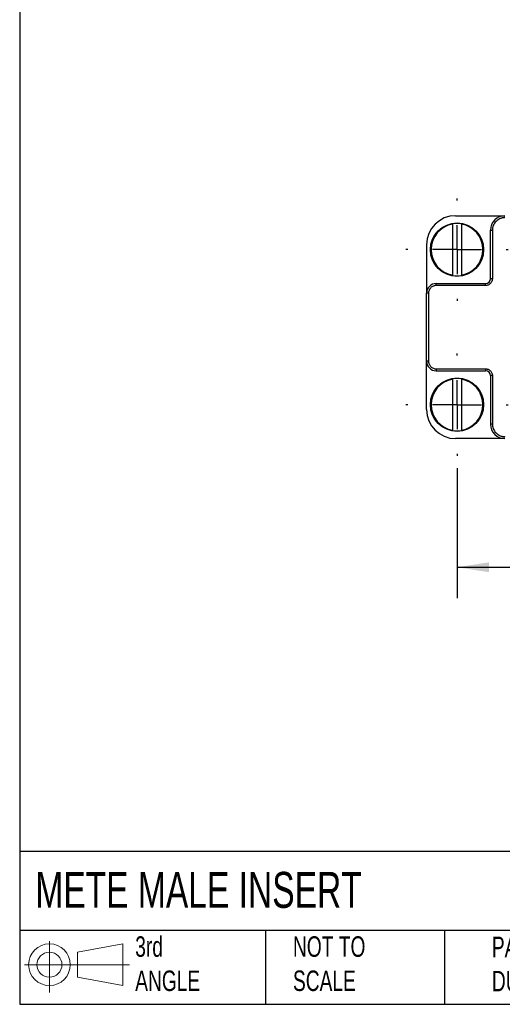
# Model space of a CAD drawing. Header units: millimetres. Extents: x 6 to 273, y 6 to 210.
# Tile 1 of 11: x 6 to 56, y 6 to 108. Entities that reach past the tile are written whole.
import ezdxf

# ---------------------------------------------------------------- set-up
doc = ezdxf.new("R2010")
doc.units = ezdxf.units.MM
doc.linetypes.add('SLD-Center', pattern=[19.05, 15.24, -1.27, 1.27, -1.27])
doc.linetypes.add('SLD-Solid', pattern=[0])
doc.layers.add('CENTER', color=40, linetype='SLD-Center')
doc.layers.add('SLD-DEFPOINTS', color=7, linetype='Continuous')
doc.layers.add('DIMENSIONS', color=140, linetype='SLD-Solid', lineweight=25)
doc.layers.add('TEXT', color=140, linetype='SLD-Solid', lineweight=25)
doc.styles.add('SLDTEXTSTYLE0', font='TXT', dxfattribs={"width": 0.7})
doc.dimstyles.new('SLDDIMSTYLE0', dxfattribs={"dimtxt": 2.158008, "dimasz": 3.302, "dimexe": 0, "dimexo": 0.0625, "dimgap": 0.539502, "dimtad": 0, "dimtih": 1, "dimtoh": 1, "dimrnd": 1e-09, "dimzin": 4, "dimdsep": 46, "dimtxsty": 'SLDTEXTSTYLE0', "dimsah": 1, "dimcen": 0.09, "dimadec": 0, "dimazin": 1, "dimtfac": 1, "dimtofl": 0, "dimtmove": 0, "dimatfit": 3, "dimfxl": 0, "dimfrac": 2, "dimtolj": 1, "dimtzin": 12, "dimarcsym": 0})

# ---------------------------------------------------------------- blocks, each defined once
blk = doc.blocks.new('Block11')
at = {"color": 7, "linetype": 'SLD-Solid', "lineweight": 18}
for p, q in [((2.59, 5.31), (2.59, 0)), ((5.48, 4.17), (10.18, 5.03)), ((5.48, 1.6), (5.48, 4.17)), ((10.18, 5.03), (10.18, 0.73)), ((0, 2.88), (10.87, 2.88)), ((5.48, 1.6), (10.18, 0.73))]:
    blk.add_line(p, q, dxfattribs=at)
for radius in [2.15, 1.29]:
    blk.add_circle((2.59, 2.88), radius, dxfattribs=at)
blk = doc.blocks.new('Block12')
at = {"layer": 'SLD-DEFPOINTS'}
blk.add_blockref('Block11', (0, 0), dxfattribs=at)
blk = doc.blocks.new('_D')
at = {"layer": 'DIMENSIONS'}
for p, q in [((51.52, 61.66), (51.52, 48.27)), ((117.52, 61.66), (117.52, 48.27)), ((51.52, 51.45), (79.38, 51.45)), ((82.3, 51.45), (81.58, 51.45)), ((81.58, 51.45), (81.58, 48.02)), ((88.71, 51.45), (89.44, 51.45)), ((89.44, 51.45), (89.44, 48.02)), ((117.52, 51.45), (91.64, 51.45)), ((81.58, 48.02), (82.3, 48.02)), ((89.44, 48.02), (88.71, 48.02))]:
    blk.add_line(p, q, dxfattribs=at)
for points in [[(51.52, 51.45), (54.82, 50.94), (54.82, 51.96)], [(117.52, 51.45), (114.22, 51.96), (114.22, 50.94)]]:
    blk.add_solid(points, dxfattribs=at)
at = {"layer": 'DIMENSIONS', "char_height": 2.117, "attachment_point": 1, "style": 'SLDTEXTSTYLE0'}
for s, insert in [('66.0', (82.3, 54.66)), ('2.60', (82.3, 50.75))]:
    blk.add_mtext(s, dxfattribs=dict(at, insert=insert))
blk = doc.blocks.new('SW_CENTERMARKSYMBOL_1')
at = {"layer": 'CENTER', "color": 0}
for p, q in [((0, 5.08), (0, 5.29)), ((0, 0), (0, 2.54)), ((0, 0), (-2.54, 0)), ((0, 0), (0, -2.54)), ((0, 0), (2.54, 0)), ((5.08, 0), (5.29, 0)), ((-5.08, 0), (-5.29, 0)), ((0, -5.08), (0, -5.29))]:
    blk.add_line(p, q, dxfattribs=at)
blk = doc.blocks.new('SW_CENTERMARKSYMBOL_2')
at = {"layer": 'CENTER', "color": 0}
for p, q in [((0, 5.08), (0, 5.29)), ((0, 0), (0, 2.54)), ((0, 0), (-2.54, 0)), ((0, 0), (0, -2.54)), ((0, 0), (2.54, 0)), ((5.08, 0), (5.29, 0)), ((-5.08, 0), (-5.29, 0)), ((0, -5.08), (0, -5.29))]:
    blk.add_line(p, q, dxfattribs=at)

msp = doc.modelspace()

# ---------------------------------------------------------------- linework, layer by layer
for p, q in [((51.37, 87.723), (56.47, 87.723)), ((51.07, 86.859), (51.07, 86.897)), ((51.07, 81.588), (51.07, 86.859)), ((51.97, 86.859), (51.97, 86.897)), ((51.97, 86.859), (51.97, 81.588)), ((54.97, 81.223), (54.97, 86.223)), ((54.97, 86.223), (55.17, 86.223)), ((55.17, 86.223), (55.17, 81.223)), ((48.37, 84.723), (48.37, 79.723)), ((51.07, 81.549), (51.07, 81.588)), ((51.97, 81.549), (51.97, 81.588)), ((49.37, 80.523), (49.37, 80.723)), ((49.37, 80.723), (54.47, 80.723)), ((54.47, 80.523), (49.37, 80.523)), ((54.47, 80.523), (54.47, 80.723)), ((55.17, 81.223), (54.97, 81.223)), ((48.37, 72.723), (48.37, 79.723)), ((48.57, 79.723), (48.37, 79.723)), ((48.57, 79.723), (48.57, 72.723)), ((48.57, 72.723), (48.37, 72.723)), ((48.37, 67.723), (48.37, 72.723)), ((49.37, 71.923), (54.47, 71.923)), ((49.37, 71.923), (49.37, 71.723)), ((49.37, 71.723), (54.47, 71.723)), ((54.47, 71.923), (54.47, 71.723)), ((54.97, 71.223), (54.97, 66.223)), ((55.17, 71.223), (54.97, 71.223)), ((55.17, 71.223), (55.17, 66.223)), ((51.07, 70.859), (51.07, 70.897)), ((51.07, 65.588), (51.07, 70.859)), ((51.97, 70.859), (51.97, 70.897)), ((51.97, 70.859), (51.97, 65.588)), ((55.17, 66.223), (54.97, 66.223)), ((51.07, 65.549), (51.07, 65.588)), ((51.97, 65.549), (51.97, 65.588)), ((56.47, 64.723), (51.37, 64.723))]:
    msp.add_line(p, q)
for centre in [(51.52, 84.223), (51.52, 68.223)]:
    msp.add_circle(centre, 2.75)
for centre, radius, start, end in [((51.37, 84.723), 3, 90, 180), ((56.47, 86.223), 1.5, 90, 180), ((51.52, 84.223), 2.673, 99.69127, 260.30873), ((51.52, 84.223), 2.712, 80.44731, 99.55269), ((51.52, 84.223), 2.673, 279.69127, 80.30873), ((51.52, 84.223), 2.712, 260.44731, 279.55269), ((49.37, 79.723), 1, 90, 180), ((54.47, 81.223), 0.5, 270, 0), ((49.37, 72.723), 1, 180, 270), ((54.47, 71.223), 0.5, 0, 90), ((51.52, 68.223), 2.673, 99.69127, 260.30873), ((51.52, 68.223), 2.712, 80.44731, 99.55269), ((51.52, 68.223), 2.673, 279.69127, 80.30873), ((51.37, 67.723), 3, 180, 270), ((56.47, 66.223), 1.5, 180, 270), ((51.52, 68.223), 2.712, 260.44731, 279.55269)]:
    msp.add_arc(centre, radius, start, end)
for points, knots in [([(56.47, 87.523), (56.437, 87.523), (56.372, 87.521), (56.275, 87.51), (56.179, 87.492), (56.084, 87.466), (55.939, 87.415), (55.751, 87.318), (55.545, 87.149), (55.376, 86.943), (55.269, 86.735), (55.208, 86.548), (55.176, 86.387), (55.172, 86.278), (55.17, 86.223)], [0, 0, 0, 0, 0.0482718, 0.0961507, 0.1439117, 0.1918317, 0.2401852, 0.3699851, 0.5000477, 0.6298477, 0.7599104, 0.8400977, 0.9196993, 1, 1, 1, 1]), ([(49.37, 80.523), (49.345, 80.523), (49.295, 80.521), (49.22, 80.511), (49.147, 80.493), (49.048, 80.459), (48.928, 80.397), (48.801, 80.293), (48.696, 80.166), (48.624, 80.024), (48.578, 79.874), (48.573, 79.774), (48.57, 79.723)], [0, 0, 0, 0, 0.060243, 0.1199994, 0.1798082, 0.2402069, 0.3699548, 0.5001294, 0.6298775, 0.7600523, 0.8799221, 1, 1, 1, 1]), ([(55.17, 81.223), (55.169, 81.194), (55.167, 81.136), (55.15, 81.049), (55.117, 80.948), (55.06, 80.836), (54.969, 80.725), (54.857, 80.634), (54.733, 80.57), (54.602, 80.53), (54.514, 80.526), (54.47, 80.523)], [0, 0, 0, 0, 0.0801585, 0.159784, 0.2401538, 0.3698801, 0.5000943, 0.6298208, 0.7600352, 0.8798987, 1, 1, 1, 1]), ([(48.57, 72.723), (48.571, 72.698), (48.572, 72.648), (48.583, 72.573), (48.601, 72.5), (48.635, 72.401), (48.697, 72.281), (48.801, 72.154), (48.928, 72.05), (49.07, 71.977), (49.219, 71.931), (49.32, 71.926), (49.37, 71.923)], [0, 0, 0, 0, 0.060243, 0.1199994, 0.1798082, 0.2402069, 0.3699548, 0.5001294, 0.6298775, 0.7600523, 0.8799221, 1, 1, 1, 1]), ([(54.47, 71.923), (54.5, 71.922), (54.558, 71.92), (54.645, 71.903), (54.746, 71.87), (54.857, 71.813), (54.968, 71.722), (55.06, 71.611), (55.123, 71.486), (55.163, 71.356), (55.168, 71.268), (55.17, 71.223)], [0, 0, 0, 0, 0.0801585, 0.159784, 0.2401538, 0.3698801, 0.5000943, 0.6298208, 0.7600352, 0.8798987, 1, 1, 1, 1]), ([(55.17, 66.223), (55.171, 66.191), (55.172, 66.125), (55.184, 66.028), (55.202, 65.932), (55.227, 65.837), (55.279, 65.692), (55.376, 65.505), (55.545, 65.298), (55.751, 65.129), (55.958, 65.022), (56.146, 64.961), (56.307, 64.929), (56.416, 64.925), (56.47, 64.923)], [0, 0, 0, 0, 0.0482718, 0.0961507, 0.1439117, 0.1918317, 0.2401852, 0.3699851, 0.5000477, 0.6298477, 0.7599104, 0.8400977, 0.9196993, 1, 1, 1, 1])]:
    msp.add_open_spline(points, degree=3, knots=knots)
at = {"layer": 'TEXT'}
for p, q in [((6.35, 209.55), (6.35, 6.35)), ((273.05, 22.126), (6.35, 22.126)), ((273.05, 13.97), (6.35, 13.97)), ((31.75, 13.97), (31.75, 6.35)), ((50.212, 13.97), (50.212, 6.35)), ((6.35, 6.35), (273.05, 6.35))]:
    msp.add_line(p, q, dxfattribs=at)

# ---------------------------------------------------------------- block references
at = {"layer": 'CENTER'}
for name, p in [('SW_CENTERMARKSYMBOL_2', (51.52, 84.223)), ('SW_CENTERMARKSYMBOL_1', (51.52, 68.223))]:
    msp.add_blockref(name, p, dxfattribs=at)
at = {"layer": 'SLD-DEFPOINTS'}
msp.add_blockref('Block12', (6.838, 7.554), dxfattribs=at)

# ---------------------------------------------------------------- texts
at = {"layer": 'TEXT', "attachment_point": 1, "style": 'SLDTEXTSTYLE0'}
for s, insert, char_height in [('METE MALE INSERT', (7.966, 20.011), 3.70417), ('3rd^JANGLE', (18.282, 13.367), 2.1167), ('NOT TO^JSCALE', (34.575, 13.367), 2.11667), ("PART DIMENSIONS MAY DIFFER SLIGHTLY ^JDUE TO MANUFACTURER'S VARIANCES", (55.119, 13.33), 2.11667)]:
    msp.add_mtext(s, dxfattribs=dict(at, insert=insert, char_height=char_height))

# ---------------------------------------------------------------- dimensions: what is measured, and where the dimension line sits
at = {"layer": 'DIMENSIONS'}
dim = msp.add_linear_dim(base=(51.52, 51.45), p1=(117.52, 62.933), p2=(51.52, 62.933), angle=0, dimstyle='SLDDIMSTYLE0', dxfattribs=at)
dim.commit()
dim.dimension.update_dxf_attribs({"geometry": '_D', "text_midpoint": (85.508, 51.45), "dimtype": 160})

doc.saveas('drawing.dxf')
